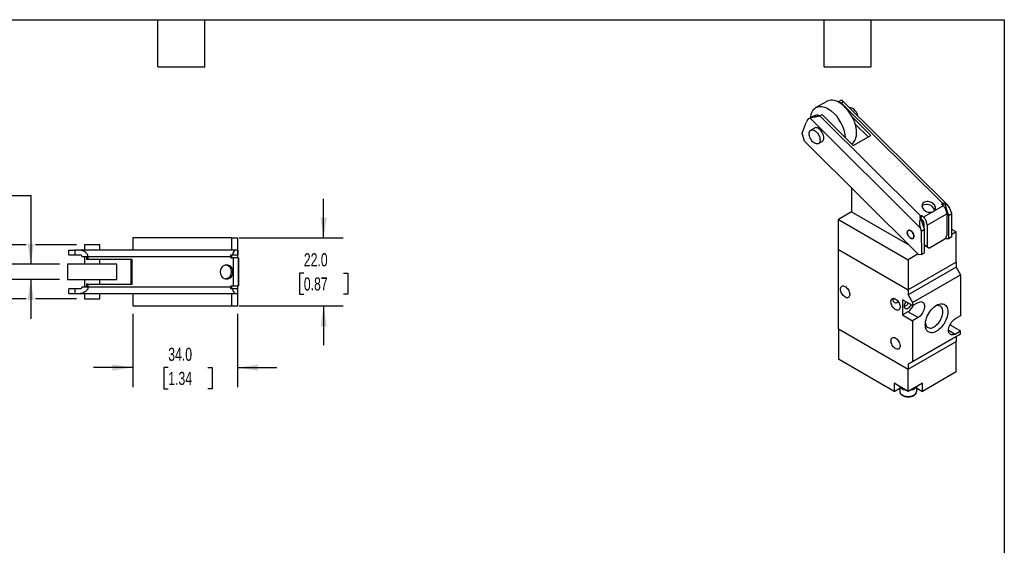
# Model space of a CAD drawing. Header units: millimetres. Extents: x 13 to 546, y 13 to 419.
# Tile 3 of 3: x 227 to 546, y 249 to 419. Entities that reach past the tile are written whole.
import ezdxf

# ---------------------------------------------------------------- set-up
doc = ezdxf.new("R2010")
doc.units = ezdxf.units.MM
doc.header["$LTSCALE"] = 2
doc.layers.add('DIMENSIONS', color=140, linetype='Continuous', lineweight=25)
doc.layers.add('TEXT', color=140, linetype='Continuous', lineweight=25)
doc.styles.add('SLDTEXTSTYLE0', font='TXT', dxfattribs={"width": 0.7})
doc.dimstyles.new('SLDDIMSTYLE3', dxfattribs={"dimtxt": 4.316016, "dimasz": 6.604, "dimexe": 0, "dimexo": 0.0625, "dimgap": 1.079004, "dimtad": 0, "dimtih": 1, "dimtoh": 1, "dimrnd": 1e-09, "dimzin": 12, "dimdsep": 46, "dimtxsty": 'SLDTEXTSTYLE0', "dimsah": 1, "dimcen": 0.09, "dimadec": 0, "dimazin": 3, "dimtfac": 1, "dimtofl": 0, "dimtmove": 0, "dimatfit": 3, "dimfxl": 0, "dimfrac": 2, "dimtolj": 1, "dimtzin": 12, "dimarcsym": 0})
doc.dimstyles.new('SLDDIMSTYLE5', dxfattribs={"dimtxt": 4.316016, "dimasz": 6.604, "dimexe": 0, "dimexo": 0.0625, "dimgap": 1.079004, "dimtad": 0, "dimtih": 1, "dimtoh": 1, "dimrnd": 1e-09, "dimzin": 4, "dimdsep": 46, "dimtxsty": 'SLDTEXTSTYLE0', "dimsah": 1, "dimcen": 0.09, "dimadec": 0, "dimazin": 1, "dimtfac": 1, "dimtmove": 0, "dimatfit": 0, "dimfxl": 0, "dimfrac": 2, "dimtolj": 1, "dimtzin": 12, "dimarcsym": 0})

# ---------------------------------------------------------------- blocks, each defined once
blk = doc.blocks.new('_D_18')
at = {"layer": 'DIMENSIONS'}
for p, q in [((197.3, 362.16), (195.85, 362.16)), ((195.85, 362.16), (195.85, 355.3)), ((210.12, 362.16), (211.57, 362.16)), ((211.57, 362.16), (211.57, 355.3)), ((217.9, 362.16), (230.6, 362.16)), ((230.6, 362.16), (230.6, 339.91)), ((195.85, 355.3), (197.3, 355.3)), ((211.57, 355.3), (210.12, 355.3)), ((239.97, 339.91), (224.25, 339.91)), ((239.97, 334.91), (224.25, 334.91)), ((230.6, 334.91), (230.6, 322.21))]:
    blk.add_line(p, q, dxfattribs=at)
for points in [[(230.6, 339.91), (231.62, 346.51), (229.59, 346.51)], [(230.6, 334.91), (229.59, 328.3), (231.62, 328.3)]]:
    blk.add_solid(points, dxfattribs=at)
at = {"layer": 'DIMENSIONS', "char_height": 4.233, "attachment_point": 1, "style": 'SLDTEXTSTYLE0'}
for s, insert in [('5.0', (199.09, 368.58)), ('0.20', (197.3, 360.76))]:
    blk.add_mtext(s, dxfattribs=dict(at, insert=insert))
blk = doc.blocks.new('_D_19')
at = {"layer": 'DIMENSIONS'}
for p, q in [((229.08, 346.16), (204.16, 346.16)), ((210.51, 346.16), (210.51, 328.66)), ((245.47, 346.16), (232.13, 346.16)), ((229.08, 328.66), (204.16, 328.66)), ((210.51, 316.39), (210.51, 328.66)), ((245.47, 328.66), (232.13, 328.66)), ((177.2, 316.39), (175.75, 316.39)), ((175.75, 316.39), (175.75, 309.53)), ((190.03, 316.39), (191.48, 316.39)), ((191.48, 316.39), (191.48, 309.53)), ((197.81, 316.39), (210.51, 316.39)), ((175.75, 309.53), (177.2, 309.53)), ((191.48, 309.53), (190.03, 309.53))]:
    blk.add_line(p, q, dxfattribs=at)
for points in [[(210.51, 346.16), (209.49, 339.55), (211.52, 339.55)], [(210.51, 328.66), (211.52, 335.26), (209.49, 335.26)]]:
    blk.add_solid(points, dxfattribs=at)
at = {"layer": 'DIMENSIONS', "char_height": 4.233, "attachment_point": 1, "style": 'SLDTEXTSTYLE0'}
for s, insert in [('17.5', (177.2, 322.82)), ('0.69', (177.2, 314.99))]:
    blk.add_mtext(s, dxfattribs=dict(at, insert=insert))
blk = doc.blocks.new('_D_20')
at = {"layer": 'DIMENSIONS'}
for p, q in [((263.66, 323.87), (263.66, 300.06)), ((297.66, 323.87), (297.66, 300.06)), ((263.66, 306.41), (250.96, 306.41)), ((275.17, 306.41), (273.72, 306.41)), ((273.72, 306.41), (273.72, 299.55)), ((288, 306.41), (289.45, 306.41)), ((289.45, 306.41), (289.45, 299.55)), ((297.66, 306.41), (310.36, 306.41)), ((273.72, 299.55), (275.17, 299.55)), ((289.45, 299.55), (288, 299.55))]:
    blk.add_line(p, q, dxfattribs=at)
for points in [[(263.66, 306.41), (257.06, 307.42), (257.06, 305.39)], [(297.66, 306.41), (304.27, 305.39), (304.27, 307.42)]]:
    blk.add_solid(points, dxfattribs=at)
at = {"layer": 'DIMENSIONS', "char_height": 4.233, "attachment_point": 1, "style": 'SLDTEXTSTYLE0'}
for s, insert in [('34.0', (275.17, 312.83)), ('1.34', (275.17, 305.01))]:
    blk.add_mtext(s, dxfattribs=dict(at, insert=insert))
blk = doc.blocks.new('_D_21')
at = {"layer": 'DIMENSIONS'}
for p, q in [((325.52, 348.41), (325.52, 361.11)), ((298.2, 348.41), (331.87, 348.41)), ((319.11, 337.02), (317.66, 337.02)), ((317.66, 337.02), (317.66, 330.16)), ((331.94, 337.02), (333.38, 337.02)), ((333.38, 337.02), (333.38, 330.16)), ((317.66, 330.16), (319.11, 330.16)), ((333.38, 330.16), (331.94, 330.16)), ((298.2, 326.41), (331.87, 326.41)), ((325.52, 326.41), (325.52, 313.71))]:
    blk.add_line(p, q, dxfattribs=at)
for points in [[(325.52, 348.41), (326.54, 355.01), (324.51, 355.01)], [(325.52, 326.41), (324.51, 319.8), (326.54, 319.8)]]:
    blk.add_solid(points, dxfattribs=at)
at = {"layer": 'DIMENSIONS', "char_height": 4.233, "attachment_point": 1, "style": 'SLDTEXTSTYLE0'}
for s, insert in [('22.0', (319.11, 343.44)), ('0.87', (319.11, 335.61))]:
    blk.add_mtext(s, dxfattribs=dict(at, insert=insert))

msp = doc.modelspace()

# ---------------------------------------------------------------- linework, layer by layer
for p, q in [((488.568, 392.654), (485.033, 390.613)), ((492.75, 392.759), (492.214, 392.449)), ((527.891, 358.86), (493.671, 392.864)), ((493.122, 391.907), (493.389, 392.061)), ((493.379, 392.071), (493.389, 392.061)), ((493.389, 392.061), (526.143, 359.514)), ((483.911, 387.656), (482.851, 387.044)), ((483.139, 387.181), (518.815, 351.729)), ((486.308, 387.989), (486.318, 387.979)), ((486.318, 387.979), (487.025, 388.387)), ((519.072, 355.432), (486.318, 387.979)), ((487.025, 388.387), (497.163, 378.314)), ((502.82, 381.579), (496.861, 387.5)), ((480.54, 382.351), (481.859, 385.814)), ((484.6, 384.013), (483.363, 383.298)), ((497.767, 385.298), (501.991, 381.101)), ((481.391, 379.769), (480.54, 382.351)), ((518.415, 342.978), (481.391, 379.769)), ((497.163, 378.314), (502.82, 381.579)), ((485.863, 378.968), (487.1, 379.682)), ((496.566, 364.689), (496.566, 356.875)), ((526.321, 358.781), (519.957, 355.107)), ((526.143, 359.514), (525.789, 359.31)), ((525.789, 359.31), (526.321, 358.781)), ((526.189, 358.912), (526.481, 359.678)), ((526.481, 359.678), (526.83, 359.331)), ((526.83, 359.331), (528.033, 355.683)), ((529.093, 356.295), (528.715, 357.444)), ((496.566, 356.875), (492.324, 354.426)), ((492.324, 354.426), (514.951, 341.363)), ((492.324, 344.628), (492.324, 354.426)), ((496.566, 356.875), (515.33, 346.043)), ((519.052, 354.84), (518.703, 355.188)), ((520.254, 351.192), (519.052, 354.84)), ((519.425, 355.636), (519.072, 355.432)), ((519.085, 354.742), (519.425, 355.636)), ((519.597, 354.163), (519.119, 354.638)), ((519.425, 355.636), (519.957, 355.107)), ((521.125, 352.519), (527.489, 356.193)), ((527.489, 356.193), (527.507, 349.182)), ((528.033, 355.683), (529.093, 356.295)), ((528.033, 355.683), (528.052, 348.155)), ((529.113, 348.768), (529.093, 356.295)), ((518.815, 351.729), (519.194, 350.58)), ((519.194, 350.58), (520.254, 351.192)), ((520.051, 353.29), (519.641, 353.053)), ((520.065, 353.127), (520.068, 351.758)), ((520.274, 343.665), (520.254, 351.192)), ((521.125, 352.519), (521.143, 345.509)), ((530.507, 350.344), (529.106, 351.153)), ((295.664, 348.409), (263.664, 348.409)), ((263.664, 348.409), (263.664, 344.409)), ((295.664, 348.409), (297.664, 348.409)), ((295.664, 348.409), (295.664, 344.409)), ((297.664, 344.409), (297.664, 348.409)), ((519.194, 350.58), (519.213, 343.053)), ((526.802, 347.957), (521.852, 345.099)), ((527.507, 349.182), (526.802, 347.957)), ((527.254, 348.08), (527.012, 348.321)), ((528.052, 348.155), (527.254, 348.08)), ((529.113, 348.768), (528.052, 348.155)), ((530.507, 350.344), (529.111, 349.538)), ((530.507, 340.545), (530.507, 350.344)), ((248.009, 346.159), (248.009, 344.409)), ((250.979, 346.159), (248.009, 346.159)), ((253.009, 346.159), (250.979, 346.159)), ((253.009, 344.409), (253.009, 346.159)), ((492.324, 318.906), (492.324, 344.628)), ((492.324, 344.628), (514.951, 331.565)), ((521.143, 345.509), (520.268, 346.011)), ((520.268, 346.01), (520.792, 345.708)), ((520.792, 345.708), (521.852, 345.099)), ((521.852, 345.099), (521.143, 345.509)), ((242.999, 342.909), (242.999, 344.409)), ((242.999, 344.409), (244.865, 344.409)), ((242.999, 342.909), (244.865, 342.909)), ((246.674, 344.409), (244.865, 344.409)), ((244.865, 344.409), (244.865, 342.909)), ((244.865, 342.909), (246.674, 342.909)), ((297.128, 344.409), (246.674, 344.409)), ((247.153, 342.409), (249.156, 342.409)), ((248.009, 342.409), (248.009, 339.909)), ((248.662, 342.409), (248.662, 341.409)), ((249.156, 342.409), (249.171, 342.409)), ((249.171, 342.409), (295.491, 342.409)), ((249.171, 341.409), (249.171, 342.409)), ((295.47, 342.909), (295.964, 342.909)), ((295.491, 342.409), (295.491, 341.909)), ((295.491, 342.409), (295.664, 342.409)), ((295.491, 341.909), (296.243, 341.909)), ((295.664, 342.909), (295.664, 342.409)), ((295.664, 342.409), (295.664, 341.909)), ((295.964, 342.909), (297.664, 342.909)), ((296.243, 341.909), (296.243, 332.909)), ((297.895, 341.909), (296.243, 341.909)), ((297.664, 344.409), (297.128, 344.409)), ((297.664, 342.909), (297.664, 344.409)), ((297.691, 344.409), (297.664, 344.409)), ((297.664, 341.909), (297.664, 342.909)), ((297.664, 342.909), (297.691, 342.909)), ((297.691, 344.409), (297.691, 342.909)), ((297.895, 332.909), (297.895, 341.909)), ((297.895, 341.909), (297.92, 341.909)), ((297.92, 341.909), (297.923, 340.909)), ((518.17, 343.221), (514.951, 341.363)), ((519.213, 343.053), (518.415, 342.978)), ((519.213, 343.053), (520.274, 343.665)), ((242.509, 339.909), (242.509, 334.909)), ((252.012, 339.909), (242.509, 339.909)), ((249.171, 341.409), (248.662, 341.409)), ((263.507, 341.409), (249.171, 341.409)), ((258.509, 339.909), (252.012, 339.909)), ((253.009, 339.909), (253.009, 341.409)), ((258.509, 334.909), (258.509, 339.909)), ((262.998, 341.409), (262.998, 333.409)), ((263.507, 333.409), (263.507, 341.409)), ((297.923, 340.909), (297.923, 333.909)), ((514.951, 341.363), (514.951, 331.565)), ((530.507, 340.545), (514.951, 331.565)), ((530.507, 338.912), (514.951, 329.932)), ((530.507, 340.545), (530.507, 338.912)), ((530.507, 338.912), (531.922, 336.463)), ((295.664, 337.747), (295.664, 337.07)), ((516.365, 327.482), (531.922, 336.463)), ((531.922, 336.463), (531.922, 323.194)), ((242.509, 334.909), (252.012, 334.909)), ((242.999, 330.409), (242.999, 331.909)), ((244.865, 331.909), (242.999, 331.909)), ((246.674, 331.909), (244.865, 331.909)), ((244.865, 331.909), (244.865, 330.409)), ((249.156, 332.409), (247.153, 332.409)), ((248.009, 334.909), (248.009, 332.409)), ((248.662, 333.409), (248.662, 332.409)), ((249.171, 333.409), (248.662, 333.409)), ((249.156, 332.409), (249.171, 332.409)), ((249.171, 332.409), (249.171, 333.409)), ((249.171, 333.409), (263.507, 333.409)), ((295.491, 332.409), (249.171, 332.409)), ((252.012, 334.909), (258.509, 334.909)), ((253.009, 333.409), (253.009, 334.909)), ((295.964, 331.909), (295.47, 331.909)), ((295.491, 332.909), (295.491, 332.409)), ((295.491, 332.909), (296.243, 332.909)), ((295.491, 332.409), (295.664, 332.409)), ((295.664, 332.909), (295.664, 332.409)), ((295.664, 332.409), (295.664, 331.909)), ((297.664, 331.909), (295.964, 331.909)), ((296.243, 332.909), (297.895, 332.909)), ((297.664, 331.909), (297.664, 332.909)), ((297.664, 330.409), (297.664, 331.909)), ((297.691, 331.909), (297.664, 331.909)), ((297.691, 330.409), (297.691, 331.909)), ((297.895, 332.909), (297.92, 332.909)), ((297.923, 333.909), (297.92, 332.909)), ((242.999, 330.409), (244.865, 330.409)), ((244.865, 330.409), (246.674, 330.409)), ((246.674, 330.409), (297.128, 330.409)), ((248.009, 330.409), (248.009, 328.659)), ((248.009, 328.659), (250.979, 328.659)), ((250.979, 328.659), (253.009, 328.659)), ((253.009, 328.659), (253.009, 330.409)), ((263.664, 330.409), (263.664, 326.409)), ((295.664, 330.409), (295.664, 326.409)), ((297.128, 330.409), (297.664, 330.409)), ((297.664, 326.409), (297.664, 330.409)), ((297.664, 330.409), (297.691, 330.409)), ((514.951, 331.565), (514.951, 329.932)), ((514.951, 329.932), (516.365, 327.482)), ((263.664, 326.409), (295.664, 326.409)), ((295.664, 326.409), (297.664, 326.409)), ((516.365, 326.462), (513.113, 328.339)), ((513.113, 328.339), (513.113, 323.44)), ((516.365, 327.482), (516.365, 326.462)), ((516.365, 326.462), (518.133, 327.482)), ((514.88, 324.461), (513.113, 323.44)), ((513.113, 323.44), (516.365, 321.562)), ((518.133, 322.583), (514.88, 324.461)), ((518.133, 322.583), (516.365, 321.562)), ((531.922, 323.194), (530.154, 322.174)), ((516.365, 321.562), (516.365, 308.294)), ((528.669, 320.173), (528.359, 319.994)), ((528.669, 320.616), (528.669, 320.173)), ((528.669, 320.173), (531.922, 318.295)), ((492.324, 318.906), (492.324, 309.108)), ((492.324, 318.906), (514.951, 305.844)), ((530.507, 316.458), (514.951, 307.477)), ((531.922, 317.274), (516.365, 308.294)), ((528.033, 318.499), (530.154, 317.274)), ((530.154, 317.274), (531.922, 318.295)), ((531.922, 317.274), (530.507, 316.458)), ((530.507, 316.458), (530.507, 314.824)), ((531.922, 317.274), (531.922, 318.295)), ((514.951, 305.844), (530.507, 314.824)), ((530.507, 305.026), (530.507, 314.824)), ((510.355, 298.699), (492.324, 309.108)), ((516.365, 308.294), (514.951, 307.477)), ((514.951, 307.477), (514.951, 305.844)), ((514.951, 298.658), (514.951, 305.844)), ((530.507, 305.026), (519.547, 298.699)), ((510.355, 301.312), (510.355, 298.699)), ((514.951, 298.658), (510.355, 301.312)), ((512.201, 300.17), (512.201, 298.658)), ((519.547, 301.312), (514.951, 298.658)), ((517.701, 298.658), (517.701, 300.17)), ((519.547, 298.699), (519.547, 301.312)), ((510.355, 298.699), (512.201, 299.765)), ((517.701, 299.765), (519.547, 298.699))]:
    msp.add_line(p, q)
at = {"flags": 128}
for points in [[(493.631, 391.528), (493.09, 391.929), (492.544, 392.272), (491.998, 392.554), (491.457, 392.772), (490.927, 392.924), (490.412, 393.009), (489.917, 393.027), (489.448, 392.976), (489.007, 392.857), (488.599, 392.671), (488.568, 392.654)], [(493.038, 392.896), (492.828, 392.801), (492.75, 392.759)], [(483.387, 387.353), (483.414, 387.687), (483.504, 388.258), (483.645, 388.786), (483.837, 389.267), (484.077, 389.695), (484.363, 390.068), (484.693, 390.38), (485.064, 390.63), (485.471, 390.816), (485.912, 390.934), (486.382, 390.986), (486.877, 390.968), (487.391, 390.883), (487.922, 390.731), (488.462, 390.513), (489.008, 390.231), (489.554, 389.888), (490.095, 389.487)], [(496.635, 378.838), (496.727, 378.897), (497.077, 379.178), (497.386, 379.521), (497.65, 379.922), (497.866, 380.377), (498.032, 380.882), (498.148, 381.432), (498.212, 382.022), (498.222, 382.647), (498.181, 383.301), (498.086, 383.977), (497.94, 384.669), (497.744, 385.372), (497.5, 386.078), (497.21, 386.78), (496.876, 387.472), (496.502, 388.149), (496.091, 388.802), (495.648, 389.427), (495.175, 390.018), (494.678, 390.568), (494.162, 391.073), (493.631, 391.528)], [(484.199, 387.793), (483.989, 387.699), (483.911, 387.656)], [(484.945, 382.946), (485.242, 382.678), (485.519, 382.363), (485.769, 382.011), (485.983, 381.631), (486.157, 381.237), (486.283, 380.84), (486.358, 380.451), (486.381, 380.083), (486.349, 379.747), (486.265, 379.454), (486.131, 379.211), (485.951, 379.026), (485.73, 378.906), (485.475, 378.853), (485.193, 378.87), (484.895, 378.955), (484.587, 379.107), (484.281, 379.32), (483.984, 379.588), (483.707, 379.903), (483.457, 380.256), (483.242, 380.635), (483.069, 381.029), (482.943, 381.427), (482.868, 381.815), (482.845, 382.183), (482.877, 382.519), (482.961, 382.813), (483.095, 383.056), (483.275, 383.24), (483.496, 383.36), (483.751, 383.413), (484.032, 383.397), (484.331, 383.311), (484.639, 383.16), (484.945, 382.946)], [(487.1, 379.682), (487.208, 379.756), (487.384, 379.947), (487.513, 380.195), (487.592, 380.494), (487.618, 380.833), (487.59, 381.204), (487.51, 381.594), (487.379, 381.991), (487.201, 382.385), (486.983, 382.762), (486.73, 383.111), (486.45, 383.422), (486.152, 383.685), (485.845, 383.892), (485.538, 384.037), (485.241, 384.116), (484.962, 384.125), (484.71, 384.066), (484.6, 384.013)], [(523.2, 359.383), (522.898, 359.64), (522.552, 359.858), (522.174, 360.028), (521.777, 360.145), (521.374, 360.205), (520.979, 360.205), (520.605, 360.146), (520.266, 360.03), (519.972, 359.86), (519.735, 359.643), (519.561, 359.386), (519.456, 359.098), (519.425, 358.787), (519.469, 358.466), (519.585, 358.145), (519.771, 357.835), (520.019, 357.546), (520.321, 357.288), (520.667, 357.071), (521.045, 356.9), (521.442, 356.784), (521.845, 356.724), (522.24, 356.723), (522.614, 356.782), (522.953, 356.899), (523.247, 357.068), (523.484, 357.285), (523.658, 357.542), (523.763, 357.831), (523.794, 358.141), (523.75, 358.462), (523.634, 358.783), (523.448, 359.094), (523.2, 359.383)], [(516.79, 348.941), (516.763, 348.683), (516.685, 348.47), (516.558, 348.311), (516.39, 348.214), (516.189, 348.184), (515.965, 348.223), (515.729, 348.328), (515.493, 348.495), (515.269, 348.715), (515.068, 348.977), (514.9, 349.268), (514.773, 349.573), (514.695, 349.877), (514.668, 350.165), (514.695, 350.422), (514.773, 350.636), (514.9, 350.795), (515.068, 350.892), (515.269, 350.922), (515.493, 350.883), (515.729, 350.778), (515.965, 350.611), (516.189, 350.391), (516.39, 350.129), (516.558, 349.838), (516.685, 349.533), (516.763, 349.229), (516.79, 348.941)], [(514.731, 350.544), (514.676, 350.309), (514.674, 350.036), (514.725, 349.739), (514.826, 349.433), (514.972, 349.132), (515.156, 348.853), (515.369, 348.608), (515.6, 348.411), (515.838, 348.272), (516.07, 348.196), (516.285, 348.189), (516.472, 348.25), (516.622, 348.376), (516.727, 348.561), (516.782, 348.796), (516.784, 349.069), (516.733, 349.367), (516.632, 349.673), (516.486, 349.974), (516.302, 350.253), (516.089, 350.497), (515.858, 350.694), (515.62, 350.834), (515.388, 350.91), (515.173, 350.917), (514.986, 350.856), (514.836, 350.73), (514.731, 350.544)], [(294.08, 339.659), (293.691, 339.621), (293.315, 339.507), (292.966, 339.322), (292.654, 339.072), (292.391, 338.765), (292.185, 338.412), (292.044, 338.025), (291.972, 337.616), (291.972, 337.201), (292.044, 336.793), (292.185, 336.406), (292.391, 336.053), (292.654, 335.746), (292.966, 335.496), (293.315, 335.311), (293.691, 335.197), (294.08, 335.159), (294.469, 335.197), (294.845, 335.311), (295.194, 335.496), (295.506, 335.746), (295.769, 336.053), (295.975, 336.406), (296.116, 336.793), (296.188, 337.201), (296.188, 337.616), (296.116, 338.025), (295.975, 338.412), (295.769, 338.765), (295.506, 339.072), (295.194, 339.322), (294.845, 339.507), (294.469, 339.621), (294.08, 339.659)], [(493.031, 331.808), (493.058, 332.117), (493.137, 332.384), (493.267, 332.599), (493.441, 332.754), (493.654, 332.845), (493.899, 332.867), (494.166, 332.819), (494.445, 332.704), (494.727, 332.526), (495.001, 332.291), (495.258, 332.007), (495.488, 331.685), (495.683, 331.337), (495.836, 330.974), (495.941, 330.611), (495.994, 330.26), (495.994, 329.934), (495.941, 329.645), (495.836, 329.403), (495.683, 329.217), (495.488, 329.093), (495.258, 329.037), (495.001, 329.05), (494.727, 329.131), (494.445, 329.279), (494.166, 329.486), (493.899, 329.747), (493.654, 330.051), (493.441, 330.388), (493.267, 330.745), (493.137, 331.109), (493.058, 331.468), (493.031, 331.808)], [(509.365, 327.768), (509.392, 328.077), (509.471, 328.343), (509.601, 328.559), (509.775, 328.714), (509.989, 328.804), (510.233, 328.826), (510.5, 328.779), (510.779, 328.664), (511.061, 328.486), (511.336, 328.25), (511.592, 327.967), (511.822, 327.645), (512.017, 327.296), (512.17, 326.934), (512.275, 326.571), (512.328, 326.22), (512.328, 325.894), (512.275, 325.605), (512.17, 325.363), (512.017, 325.177), (511.822, 325.053), (511.592, 324.997), (511.336, 325.01), (511.061, 325.091), (510.779, 325.238), (510.5, 325.446), (510.233, 325.707), (509.989, 326.011), (509.775, 326.347), (509.601, 326.704), (509.471, 327.069), (509.392, 327.428), (509.365, 327.768)], [(515.863, 326.752), (515.809, 326.631), (515.636, 326.32), (515.427, 326.035), (515.193, 325.792), (514.944, 325.602), (514.692, 325.472), (514.449, 325.409), (514.226, 325.417), (514.033, 325.495), (513.881, 325.639), (513.775, 325.842), (513.721, 326.095), (513.721, 326.386), (513.775, 326.702), (513.881, 327.028), (514.033, 327.348), (514.226, 327.648), (514.251, 327.682)], [(518.133, 327.482), (518.465, 327.644), (518.789, 327.741), (519.096, 327.771), (519.38, 327.734), (519.633, 327.631), (519.849, 327.463), (520.023, 327.236), (520.151, 326.954), (520.228, 326.625), (520.254, 326.257), (520.228, 325.859), (520.151, 325.44), (520.023, 325.012), (519.849, 324.583), (519.633, 324.166), (519.38, 323.771), (519.096, 323.406), (518.789, 323.081), (518.465, 322.805), (518.133, 322.583)], [(527.785, 324.481), (527.759, 323.958), (527.679, 323.413), (527.548, 322.853), (527.368, 322.285), (527.14, 321.72), (526.869, 321.163), (526.558, 320.625), (526.212, 320.112), (525.836, 319.632), (525.435, 319.192), (525.015, 318.798), (524.582, 318.457), (524.144, 318.173), (523.705, 317.95), (523.272, 317.792), (522.852, 317.701), (522.451, 317.678), (522.075, 317.723), (521.729, 317.837), (521.418, 318.016), (521.147, 318.259), (520.919, 318.563), (520.739, 318.921), (520.608, 319.331), (520.528, 319.784), (520.502, 320.276), (520.528, 320.798), (520.608, 321.343), (520.739, 321.904), (520.919, 322.471), (521.147, 323.037), (521.418, 323.593), (521.729, 324.132), (522.075, 324.645), (522.451, 325.125), (522.852, 325.565), (523.272, 325.958), (523.705, 326.299), (524.144, 326.583), (524.582, 326.806), (525.015, 326.964), (525.435, 327.056), (525.836, 327.079), (526.212, 327.033), (526.558, 326.92), (526.869, 326.74), (527.14, 326.497), (527.368, 326.194), (527.548, 325.835), (527.679, 325.426), (527.759, 324.972), (527.785, 324.481)], [(526.161, 324.481), (526.135, 324.91), (526.056, 325.302), (525.927, 325.647), (525.749, 325.941), (525.527, 326.176), (525.263, 326.35), (524.963, 326.459), (524.633, 326.5), (524.279, 326.473), (523.907, 326.379), (523.711, 326.304)], [(520.528, 320.789), (520.528, 320.784), (520.607, 320.392), (520.736, 320.047), (520.914, 319.753), (521.137, 319.518), (521.4, 319.344), (521.7, 319.235), (522.03, 319.194), (522.384, 319.221), (522.756, 319.315), (523.139, 319.476), (523.525, 319.698), (523.907, 319.98), (524.279, 320.315), (524.633, 320.697), (524.963, 321.119), (525.263, 321.574), (525.527, 322.052), (525.749, 322.545), (525.927, 323.043), (526.056, 323.538), (526.135, 324.02), (526.161, 324.481)], [(530.154, 317.274), (529.822, 317.113), (529.498, 317.016), (529.191, 316.985), (528.907, 317.022), (528.654, 317.126), (528.438, 317.293), (528.264, 317.521), (528.136, 317.802), (528.059, 318.131), (528.033, 318.499), (528.059, 318.898), (528.136, 319.316), (528.264, 319.745), (528.438, 320.173), (528.654, 320.59), (528.907, 320.986), (529.191, 321.351), (529.498, 321.675), (529.822, 321.952), (530.154, 322.174)], [(509.365, 315.111), (509.392, 315.42), (509.471, 315.687), (509.601, 315.902), (509.775, 316.058), (509.989, 316.148), (510.233, 316.17), (510.5, 316.122), (510.779, 316.008), (511.061, 315.829), (511.336, 315.594), (511.592, 315.31), (511.822, 314.988), (512.017, 314.64), (512.17, 314.278), (512.275, 313.915), (512.328, 313.564), (512.328, 313.238), (512.275, 312.948), (512.17, 312.706), (512.017, 312.52), (511.822, 312.397), (511.592, 312.34), (511.336, 312.353), (511.061, 312.435), (510.779, 312.582), (510.5, 312.79), (510.233, 313.05), (509.989, 313.354), (509.775, 313.691), (509.601, 314.048), (509.471, 314.412), (509.392, 314.771), (509.365, 315.111)], [(512.201, 298.658), (512.203, 298.592), (512.26, 298.332), (512.389, 298.081), (512.589, 297.845), (512.853, 297.632), (513.174, 297.446), (513.543, 297.294), (513.951, 297.179), (514.387, 297.104), (514.837, 297.072), (515.291, 297.083), (515.736, 297.136), (516.159, 297.232), (516.549, 297.366), (516.896, 297.535), (517.189, 297.735), (517.422, 297.961), (517.587, 298.205), (517.68, 298.462), (517.701, 298.658)]]:
    msp.add_lwpolyline(points, dxfattribs=at)
for centre, radius, start, end in [((482.122, 379.727), 12.603, 4.7946, 50.75341), ((492.38, 388.924), 3.302, 72.38908, 85.49003), ((496.18, 388.911), 1.64, 45.97305, 95.99493), ((494.733, 386.971), 4.052, 13.07042, 50.33726), ((483.995, 385.097), 2.253, 112.34584, 161.46163), ((485.392, 385.265), 2.874, 71.42234, 100.03712), ((520.961, 356.741), 2.532, 42.08089, 127.31373), ((521.582, 357.072), 1.857, 4.82966, 47.33808), ((527.347, 357.462), 2.379, 111.34554, 120.40924), ((523.582, 355.987), 3.913, 3.00804, 45.56606), ((521.021, 352.086), 3.873, 120.22607, 126.77283), ((517.218, 352.313), 3.913, 3.00804, 45.56606), ((518.502, 353.045), 1.565, 3.00804, 45.56606), ((289.743, 342.412), 5.748, 359.97213, 4.96233), ((293.447, 337.409), 2.266, 279.61634, 80.38366), ((289.743, 332.406), 5.748, 355.03767, 0.02787), ((512.357, 328.367), 4.651, 302.86251, 338.20555), ((514.315, 301.965), 2.76, 217.24372, 262.76165), ((515.588, 301.965), 2.76, 277.23835, 322.75628)]:
    msp.add_arc(centre, radius, start, end)
for centre, major_axis, ratio, start_param, end_param in [((527.3, 356.627), (-0.579, 2.687), 0.575188, 4.895373, 6.2134891), ((520.229, 352.545), (-0.579, 2.687), 0.575188, 0.4356643, 1.7537804), ((297.128, 342.409), (0, 2), 0.6014728, 0, 1.3181161), ((297.128, 332.409), (0, 2), 0.6014728, 1.8234766, 3.1415927)]:
    msp.add_ellipse(centre, major_axis=major_axis, ratio=ratio, start_param=start_param, end_param=end_param)
for points, knots in [([(493.379, 392.071), (493.491, 392.136), (493.575, 392.206), (493.696, 392.348), (493.732, 392.418), (493.771, 392.55), (493.775, 392.61), (493.761, 392.719), (493.742, 392.768), (493.662, 392.893), (493.577, 392.946), (493.348, 392.981), (493.209, 392.961), (493.038, 392.896)], [0, 0, 0, 0, 0.125, 0.125, 0.25, 0.25, 0.375, 0.375, 0.5, 0.5, 0.75, 0.75, 1, 1, 1, 1]), ([(486.308, 387.989), (486.196, 387.925), (486.063, 387.87), (485.776, 387.776), (485.626, 387.738), (485.32, 387.671), (485.168, 387.642), (484.869, 387.586), (484.72, 387.56), (484.287, 387.48), (484.018, 387.428), (483.524, 387.309), (483.309, 387.246), (483.139, 387.181)], [0, 0, 0, 0, 0.125, 0.125, 0.25, 0.25, 0.375, 0.375, 0.5, 0.5, 0.75, 0.75, 1, 1, 1, 1]), ([(484.891, 388.095), (484.84, 388.065), (484.778, 388.034), (484.649, 387.974), (484.582, 387.945), (484.39, 387.866), (484.278, 387.823), (484.199, 387.793)], [0, 0, 0, 0, 0.25, 0.25, 0.5, 0.5, 1, 1, 1, 1]), ([(249.156, 342.409), (249.156, 342.567), (249.122, 342.721), (249.004, 343.009), (248.923, 343.14), (248.735, 343.385), (248.63, 343.495), (248.408, 343.696), (248.29, 343.789), (247.927, 344.038), (247.677, 344.168), (247.166, 344.356), (246.915, 344.409), (246.674, 344.409)], [0, 0, 0, 0, 0.125, 0.125, 0.25, 0.25, 0.375, 0.375, 0.5, 0.5, 0.75, 0.75, 1, 1, 1, 1]), ([(246.674, 342.909), (246.73, 342.909), (246.785, 342.898), (246.893, 342.853), (246.945, 342.82), (247.037, 342.733), (247.078, 342.679), (247.136, 342.552), (247.153, 342.482), (247.153, 342.409)], [0, 0, 0, 0, 0.25, 0.25, 0.5, 0.5, 0.75, 0.75, 1, 1, 1, 1]), ([(247.153, 332.409), (247.153, 332.336), (247.136, 332.265), (247.079, 332.14), (247.038, 332.086), (246.899, 331.954), (246.785, 331.909), (246.674, 331.909)], [0, 0, 0, 0, 0.25, 0.25, 0.5, 0.5, 1, 1, 1, 1]), ([(249.156, 332.409), (249.156, 332.251), (249.122, 332.097), (249.004, 331.809), (248.923, 331.677), (248.735, 331.433), (248.63, 331.323), (248.408, 331.121), (248.29, 331.029), (247.927, 330.779), (247.677, 330.649), (247.166, 330.462), (246.915, 330.409), (246.674, 330.409)], [0, 0, 0, 0, 0.125, 0.125, 0.25, 0.25, 0.375, 0.375, 0.5, 0.5, 0.75, 0.75, 1, 1, 1, 1]), ([(510.21, 328.826), (510.184, 328.801), (510.053, 328.674), (510.016, 328.515), (509.987, 328.388)], [0, 0, 0, 0, 0.2002764, 1, 1, 1, 1]), ([(509.987, 328.388), (509.982, 328.301), (509.971, 328.09), (510.134, 327.786), (510.452, 327.533), (510.859, 327.403), (511.282, 327.44), (511.573, 327.589), (511.685, 327.749), (511.713, 327.79)], [0, 0, 0, 0, 0.1151555, 0.2783626, 0.4407648, 0.6218328, 0.7826879, 0.9444342, 1, 1, 1, 1]), ([(515.028, 327.234), (514.95, 327.126), (514.768, 326.873), (514.378, 326.569), (513.993, 326.316), (513.808, 326.212), (513.736, 326.172)], [0, 0, 0, 0, 0.230862, 0.5431373, 0.8205529, 1, 1, 1, 1]), ([(512.207, 298.684), (512.205, 298.66), (512.194, 298.545), (512.238, 298.342), (512.34, 298.089), (512.498, 297.857), (512.704, 297.647), (512.951, 297.462), (513.23, 297.305), (513.529, 297.179), (513.836, 297.082), (514.119, 297.018), (514.384, 296.977), (514.652, 296.95), (514.845, 296.946), (514.951, 296.944)], [0, 0, 0, 0, 0.02392476, 0.11751769, 0.20606352, 0.29613246, 0.38679602, 0.47680638, 0.56517985, 0.65101651, 0.73222052, 0.80858435, 0.86389773, 0.92498713, 1, 1, 1, 1]), ([(514.951, 296.944), (515.095, 296.947), (515.297, 296.953), (515.59, 296.987), (515.834, 297.028), (516.113, 297.096), (516.39, 297.186), (516.657, 297.299), (516.908, 297.436), (517.134, 297.596), (517.331, 297.777), (517.494, 297.98), (517.614, 298.203), (517.689, 298.427), (517.693, 298.576), (517.696, 298.642)], [0, 0, 0, 0, 0.1028272, 0.1445891, 0.2134407, 0.2841828, 0.3593566, 0.4370291, 0.5165399, 0.5974433, 0.6794457, 0.7623793, 0.8463194, 0.9318734, 1, 1, 1, 1])]:
    msp.add_open_spline(points, degree=3, knots=knots)
at = {"layer": 'TEXT'}
for p, q in [((12.7, 419.1), (546.1, 419.1)), ((271.78, 403.86), (271.78, 419.1)), ((287.02, 403.86), (287.02, 419.1)), ((487.68, 403.86), (487.68, 419.1)), ((502.92, 403.86), (502.92, 419.1)), ((546.1, 419.1), (546.1, 12.7)), ((271.78, 403.86), (287.02, 403.86)), ((487.68, 403.86), (502.92, 403.86))]:
    msp.add_line(p, q, dxfattribs=at)

# ---------------------------------------------------------------- dimensions: what is measured, and where the dimension line sits
at = {"layer": 'DIMENSIONS'}
for base, p1, p2, dimstyle, picture, middle in [((230.604, 334.909), (242.509, 339.909), (242.509, 334.909), 'SLDDIMSTYLE5', '_D_18', (230.604, 362.159)), ((325.522, 348.409), (295.664, 326.409), (295.664, 348.409), 'SLDDIMSTYLE5', '_D_21', (325.522, 337.017)), ((210.509, 328.659), (248.009, 346.159), (248.009, 328.659), 'SLDDIMSTYLE3', '_D_19', (210.509, 316.392))]:
    dim = msp.add_linear_dim(base=base, p1=p1, p2=p2, angle=90, dimstyle=dimstyle, dxfattribs=at)
    dim.commit()
    dim.dimension.update_dxf_attribs({"geometry": picture, "text_midpoint": middle, "dimtype": 160})
dim = msp.add_linear_dim(base=(297.664, 306.409), p1=(263.664, 326.409), p2=(297.664, 326.409), dimstyle='SLDDIMSTYLE5', dxfattribs=at)
dim.commit()
dim.dimension.update_dxf_attribs({"geometry": '_D_20', "text_midpoint": (281.586, 306.409), "dimtype": 160})

doc.saveas('drawing.dxf')
